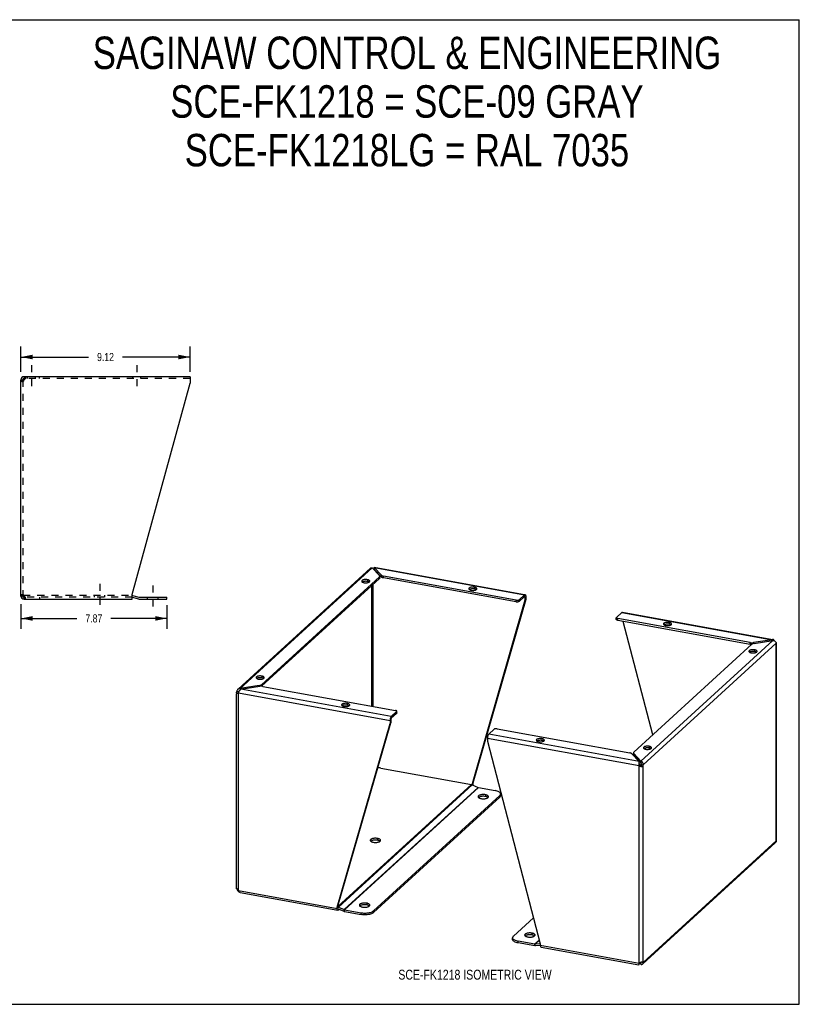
# Model space of a CAD drawing. Header units: inches. Extents: x 0 to 68.8, y 0 to 53.1.
# Tile 2 of 2: x 26.7 to 68.8, y 0 to 53.1. Entities that reach past the tile are written whole.
import ezdxf

# ---------------------------------------------------------------- set-up
doc = ezdxf.new("R2010")
doc.units = ezdxf.units.IN
doc.header["$LTSCALE"] = 3.78125
doc.header["$MEASUREMENT"] = 0
doc.linetypes.add('DASHED', pattern=[0.2, 0.1, -0.1])
doc.linetypes.add('HIDDEN', pattern=[0.2, 0.1, -0.1])
doc.layers.get('0').update_dxf_attribs({"linetype": 'CONTINUOUS'})
doc.layers.add('DEFAULT_2', color=8, linetype='HIDDEN')
doc.layers.add('DIMENSIONS', color=7, linetype='CONTINUOUS')
doc.styles.get("Standard").update_dxf_attribs({"font": 'txt', "width": 0.8})
doc.dimstyles.new('DIMSTYLE_1', dxfattribs={"dimtxt": 0.4375, "dimasz": 0.625, "dimexe": 0.09, "dimexo": 0.07, "dimgap": 0.035, "dimtad": 0, "dimtih": 1, "dimtoh": 1, "dimzin": 4, "dimdsep": 46, "dimtxsty": 'Standard', "dimblk": '_FILLED', "dimblk1": '_FILLED', "dimblk2": '_FILLED', "dimcen": 0.09, "dimadec": 0, "dimazin": 0, "dimtfac": 1, "dimtofl": 0, "dimtmove": 0, "dimatfit": 3, "dimldrblk": '_FILLED', "dimfxl": 1, "dimtolj": 1, "dimtzin": 4, "dimarcsym": 0})

# ---------------------------------------------------------------- blocks, each defined once
blk = doc.blocks.new('_FILLED')
at = {"color": 0, "linetype": 'ByBlock'}
blk.add_solid([(0, 0), (-1, 0.2), (-1, -0.2)], dxfattribs=at)
blk = doc.blocks.new('*D3')
at = {"layer": 'DIMENSIONS', "color": 2, "linetype": 'Continuous'}
for p, q in [((26.747, 34.132), (26.747, 35.487)), ((35.87, 34.132), (35.87, 35.487)), ((26.747, 34.925), (30.39, 34.925)), ((35.87, 34.925), (32.227, 34.925))]:
    blk.add_line(p, q, dxfattribs=at)
at = {"layer": 'DIMENSIONS', "color": 2, "linetype": 'Continuous', "xscale": 0.625, "yscale": 0.625, "zscale": 0.625, "rotation": 180}
blk.add_blockref('_FILLED', (26.747, 34.925), dxfattribs=at)
at = {"layer": 'DIMENSIONS', "color": 2, "linetype": 'Continuous', "xscale": 0.625, "yscale": 0.625, "zscale": 0.625}
blk.add_blockref('_FILLED', (35.87, 34.925), dxfattribs=at)
at = {"layer": 'DIMENSIONS', "color": 2, "linetype": 'Continuous', "insert": (31.309, 35.143), "char_height": 0.4375, "width": 1.4, "attachment_point": 2, "line_spacing_factor": 0.9}
blk.add_mtext('9.12', dxfattribs=at)
blk = doc.blocks.new('*D4')
at = {"layer": 'DIMENSIONS', "color": 2, "linetype": 'Continuous'}
for p, q in [((26.747, 21.59), (26.747, 20.259)), ((34.616, 21.53), (34.616, 20.259)), ((26.747, 20.821), (29.763, 20.821)), ((34.616, 20.821), (31.6, 20.821))]:
    blk.add_line(p, q, dxfattribs=at)
at = {"layer": 'DIMENSIONS', "color": 2, "linetype": 'Continuous', "xscale": 0.625, "yscale": 0.625, "zscale": 0.625, "rotation": 180}
blk.add_blockref('_FILLED', (26.747, 20.821), dxfattribs=at)
at = {"layer": 'DIMENSIONS', "color": 2, "linetype": 'Continuous', "xscale": 0.625, "yscale": 0.625, "zscale": 0.625}
blk.add_blockref('_FILLED', (34.616, 20.821), dxfattribs=at)
at = {"layer": 'DIMENSIONS', "color": 2, "linetype": 'Continuous', "insert": (30.681, 21.04), "char_height": 0.4375, "width": 1.4, "attachment_point": 2, "line_spacing_factor": 0.9}
blk.add_mtext('7.87', dxfattribs=at)

msp = doc.modelspace()

# ---------------------------------------------------------------- linework, layer by layer
at = {"color": 7, "linetype": 'Continuous'}
for p, q in [((0, 53.125), (68.75, 53.125)), ((68.75, 0), (68.75, 53.125)), ((26.747, 33.695), (26.851, 33.695)), ((26.914, 33.861), (26.914, 33.757)), ((26.932, 33.757), (26.914, 33.757)), ((45.786, 23.48), (45.783, 23.476)), ((45.804, 23.524), (45.802, 23.515)), ((45.805, 23.563), (45.805, 23.468)), ((46.195, 23.055), (45.805, 23.468)), ((45.839, 23.432), (45.808, 23.438)), ((46.09, 22.971), (39.732, 17.162)), ((45.441, 22.91), (45.441, 22.815)), ((46.09, 22.971), (46.09, 23.066)), ((46.109, 23.007), (46.109, 23.066)), ((46.195, 23.055), (46.195, 23.15)), ((46.311, 23.005), (46.311, 23.1)), ((53.465, 21.71), (46.311, 23.005)), ((45.214, 22.803), (45.189, 22.793)), ((45.242, 22.811), (45.214, 22.803)), ((45.536, 22.781), (45.522, 22.79)), ((45.679, 16.091), (45.679, 22.595)), ((45.761, 16.076), (45.761, 22.67)), ((50.995, 22.396), (50.97, 22.386)), ((51.023, 22.404), (50.995, 22.396)), ((51.221, 22.503), (51.221, 22.408)), ((51.317, 22.374), (51.302, 22.383)), ((26.851, 22.028), (26.747, 22.028)), ((26.874, 21.98), (26.874, 22.053)), ((26.914, 21.965), (26.932, 21.965)), ((26.914, 21.861), (26.914, 21.965)), ((32.747, 21.96), (33.086, 21.87)), ((33.129, 21.864), (34.616, 21.864)), ((34.616, 21.864), (34.616, 21.968)), ((53.944, 21.806), (51.09, 11.898)), ((53.465, 21.71), (53.465, 21.805)), ((53.63, 21.735), (53.918, 21.999)), ((53.63, 21.735), (53.63, 21.83)), ((53.944, 21.965), (53.891, 21.974)), ((53.918, 21.999), (53.918, 22.094)), ((53.943, 21.976), (53.944, 21.965)), ((53.944, 21.965), (53.986, 22.003)), ((53.944, 21.965), (53.944, 21.806)), ((53.986, 21.845), (53.944, 21.806)), ((58.875, 20.763), (58.875, 20.858)), ((58.95, 20.716), (58.95, 20.811)), ((66.103, 19.421), (58.95, 20.716)), ((60.845, 14.545), (59.25, 20.662)), ((61.5, 20.493), (61.476, 20.484)), ((61.529, 20.501), (61.5, 20.493)), ((61.727, 20.601), (61.727, 20.506)), ((61.823, 20.472), (61.808, 20.48)), ((67.287, 19.673), (67.287, 19.626)), ((66.103, 19.421), (66.103, 19.516)), ((66.175, 19.414), (66.159, 19.414)), ((66.272, 19.465), (66.272, 19.514)), ((66.338, 19.126), (66.338, 19.031)), ((66.112, 19.018), (66.087, 19.009)), ((66.14, 19.026), (66.112, 19.018)), ((66.434, 18.997), (66.419, 19.005)), ((39.52, 17.601), (39.495, 17.591)), ((39.548, 17.609), (39.52, 17.601)), ((39.747, 17.708), (39.747, 17.613)), ((39.842, 17.579), (39.827, 17.588)), ((38.581, 17.039), (38.581, 16.97)), ((39.596, 17.151), (39.596, 17.198)), ((39.719, 17.163), (39.719, 17.245)), ((38.398, 16.886), (38.493, 16.869)), ((38.448, 16.783), (38.432, 16.776)), ((38.49, 16.853), (38.493, 16.869)), ((38.528, 16.901), (38.493, 16.869)), ((44.131, 16.126), (44.106, 16.116)), ((44.159, 16.134), (44.131, 16.126)), ((44.358, 16.233), (44.358, 16.138)), ((44.453, 16.104), (44.439, 16.113)), ((47.021, 15.697), (46.732, 15.434)), ((46.732, 15.434), (46.732, 15.529)), ((47.021, 15.697), (47.021, 15.792)), ((47.031, 15.718), (47.031, 15.792)), ((43.854, 5.287), (46.707, 15.195)), ((46.707, 15.354), (46.665, 15.315)), ((46.665, 15.156), (46.707, 15.195)), ((46.707, 15.354), (46.707, 15.195)), ((54.637, 14.223), (54.612, 14.214)), ((54.665, 14.231), (54.637, 14.223)), ((54.863, 14.33), (54.863, 14.235)), ((54.959, 14.201), (54.944, 14.21)), ((60.417, 13.816), (60.392, 13.807)), ((60.446, 13.824), (60.417, 13.816)), ((60.644, 13.924), (60.644, 13.829)), ((59.797, 13.474), (59.797, 13.537)), ((59.812, 13.442), (59.812, 13.537)), ((60.202, 13.029), (59.812, 13.442)), ((60.739, 13.795), (60.725, 13.803)), ((60.101, 13.108), (60.101, 13.055)), ((60.103, 12.882), (60.145, 12.92)), ((60.187, 12.853), (60.177, 12.868)), ((60.193, 12.845), (60.187, 12.853)), ((60.201, 12.858), (60.193, 12.844)), ((60.201, 12.836), (60.193, 12.845)), ((60.231, 12.805), (60.201, 12.836)), ((60.202, 13.124), (60.202, 13.029)), ((60.219, 12.902), (60.214, 12.887)), ((60.228, 12.933), (60.323, 12.916)), ((51.133, 11.937), (51.09, 11.898)), ((51.09, 11.898), (51.09, 11.848)), ((51.109, 11.84), (51.133, 11.862)), ((45.773, 4.947), (52.586, 11.171)), ((51.459, 11.17), (51.441, 11.157)), ((51.811, 11.309), (51.811, 11.214)), ((51.952, 11.158), (51.932, 11.172)), ((51.953, 11.157), (51.952, 11.158)), ((52.586, 11.171), (52.586, 11.266)), ((52.629, 11.253), (52.629, 11.349)), ((52.629, 11.254), (52.629, 11.248)), ((45.637, 8.811), (45.619, 8.797)), ((45.989, 8.949), (45.989, 8.854)), ((46.129, 8.798), (46.11, 8.813)), ((46.13, 8.797), (46.129, 8.798)), ((38.406, 6.226), (38.398, 6.228)), ((45.053, 5.318), (45.035, 5.304)), ((45.405, 5.456), (45.405, 5.361)), ((45.546, 5.305), (45.526, 5.32)), ((43.811, 5.249), (43.854, 5.287)), ((43.854, 5.212), (43.811, 5.173)), ((43.854, 5.212), (43.854, 5.287)), ((43.854, 5.201), (43.854, 5.212)), ((43.859, 5.183), (43.878, 5.25)), ((43.861, 5.159), (44.172, 5.019)), ((43.879, 5.151), (43.879, 5.083)), ((44.172, 5.019), (44.197, 5.107)), ((44.212, 5.007), (44.212, 5.102)), ((44.212, 5.007), (45.113, 4.844)), ((45.113, 4.844), (45.113, 4.939)), ((45.547, 5.304), (45.546, 5.305)), ((45.773, 4.947), (45.773, 5.042)), ((54.324, 3.841), (54.324, 3.746)), ((53.278, 3.497), (53.278, 3.592)), ((53.575, 3.311), (53.575, 3.406)), ((54.476, 3.148), (53.575, 3.311)), ((53.972, 3.703), (53.954, 3.689)), ((54.464, 3.69), (54.445, 3.704)), ((54.465, 3.689), (54.464, 3.69)), ((54.476, 3.148), (54.476, 3.243)), ((54.515, 3.146), (54.49, 3.243)), ((54.776, 3.169), (54.515, 3.146)), ((60.101, 2.146), (60.101, 2.198)), ((60.19, 2.269), (60.202, 2.256)), ((60.225, 2.278), (60.202, 2.256)), ((60.202, 2.161), (60.202, 2.256)), ((60.221, 2.29), (60.224, 2.284)), ((60.224, 2.284), (60.23, 2.269)), ((60.323, 2.258), (60.228, 2.275)), ((0, 0), (68.75, 0))]:
    msp.add_line(p, q, dxfattribs=at)
at = {"color": 2, "linetype": 'DASHED'}
for p, q in [((27.31, 34.486), (27.31, 33.132)), ((32.997, 34.486), (32.997, 33.132)), ((30.999, 22.694), (30.999, 21.34)), ((33.866, 22.593), (33.866, 21.239))]:
    msp.add_line(p, q, dxfattribs=at)
at = {"color": 3, "linetype": 'Continuous'}
for p, q in [((26.747, 22.028), (26.747, 33.695)), ((26.892, 33.681), (26.87, 33.667)), ((26.914, 33.695), (26.892, 33.681)), ((35.87, 33.861), (26.914, 33.861)), ((26.914, 33.695), (26.921, 33.721)), ((32.747, 22.11), (35.87, 33.521)), ((35.87, 33.861), (35.87, 33.521)), ((38.469, 17.01), (45.609, 23.533)), ((38.581, 17.039), (45.705, 23.547)), ((45.705, 23.547), (46.095, 23.134)), ((45.776, 23.472), (45.783, 23.476)), ((46.195, 23.15), (45.805, 23.563)), ((45.805, 23.563), (53.918, 22.094)), ((45.815, 23.578), (53.921, 22.11)), ((46.09, 23.066), (39.719, 17.245)), ((53.465, 21.805), (46.311, 23.1)), ((45.162, 22.784), (45.182, 22.773)), ((45.461, 22.752), (45.489, 22.759)), ((45.489, 22.759), (45.514, 22.769)), ((45.514, 22.769), (45.535, 22.78)), ((50.943, 22.377), (50.962, 22.366)), ((51.242, 22.345), (51.27, 22.353)), ((51.27, 22.353), (51.295, 22.362)), ((51.295, 22.362), (51.316, 22.373)), ((26.87, 22.055), (26.892, 22.041)), ((26.892, 22.041), (26.914, 22.028)), ((26.921, 22.002), (26.914, 22.028)), ((26.914, 21.861), (32.747, 21.861)), ((32.747, 21.861), (32.747, 22.11)), ((32.764, 22.064), (33.113, 21.97)), ((33.129, 21.968), (34.616, 21.968)), ((53.986, 21.845), (51.133, 11.937)), ((53.63, 21.83), (53.918, 22.094)), ((53.948, 22.105), (53.949, 22.105)), ((53.986, 22.003), (53.986, 21.845)), ((58.886, 20.879), (59.174, 21.142)), ((66.103, 19.516), (58.95, 20.811)), ((59.174, 21.142), (67.287, 19.673)), ((59.204, 21.154), (67.317, 19.684)), ((61.449, 20.475), (61.468, 20.463)), ((61.747, 20.442), (61.776, 20.45)), ((61.776, 20.45), (61.801, 20.46)), ((61.801, 20.46), (61.822, 20.471)), ((67.287, 19.673), (66.272, 19.514)), ((67.37, 19.666), (67.355, 19.675)), ((59.817, 13.605), (66.188, 19.426)), ((67.326, 19.632), (60.202, 13.124)), ((60.323, 12.916), (67.509, 19.48)), ((66.31, 19.473), (67.326, 19.632)), ((67.516, 19.476), (67.509, 19.48)), ((67.509, 8.822), (67.509, 19.48)), ((67.51, 19.462), (67.512, 19.457)), ((67.523, 8.89), (67.523, 19.468)), ((66.06, 19), (66.079, 18.988)), ((66.359, 18.967), (66.387, 18.975)), ((66.387, 18.975), (66.412, 18.985)), ((66.412, 18.985), (66.433, 18.996)), ((39.468, 17.582), (39.488, 17.571)), ((39.767, 17.55), (39.795, 17.557)), ((39.795, 17.557), (39.82, 17.567)), ((39.82, 17.567), (39.841, 17.578)), ((39.596, 17.198), (38.581, 17.039)), ((38.62, 16.998), (39.635, 17.157)), ((39.803, 17.155), (46.957, 15.859)), ((38.384, 6.24), (38.384, 16.759)), ((38.445, 16.781), (38.415, 16.769)), ((38.482, 6.139), (38.482, 16.797)), ((38.482, 16.797), (46.665, 15.315)), ((46.732, 15.529), (38.62, 16.998)), ((44.079, 16.107), (44.099, 16.096)), ((44.378, 16.074), (44.406, 16.082)), ((44.406, 16.082), (44.431, 16.092)), ((44.431, 16.092), (44.452, 16.103)), ((47.021, 15.792), (46.732, 15.529)), ((47.031, 15.813), (47.029, 15.822)), ((43.811, 5.249), (46.665, 15.156)), ((46.665, 15.315), (46.665, 15.156)), ((51.921, 14.363), (51.921, 14.204)), ((51.921, 14.363), (60.103, 12.882)), ((52.277, 14.84), (51.989, 14.577)), ((60.101, 13.108), (51.989, 14.577)), ((52.442, 14.866), (59.596, 13.571)), ((51.921, 14.204), (54.774, 3.263)), ((54.585, 14.205), (54.604, 14.193)), ((54.884, 14.172), (54.912, 14.18)), ((54.912, 14.18), (54.937, 14.19)), ((54.937, 14.19), (54.958, 14.201)), ((59.712, 13.521), (60.101, 13.108)), ((60.202, 13.124), (59.812, 13.537)), ((60.365, 13.798), (60.385, 13.786)), ((60.664, 13.765), (60.693, 13.773)), ((60.693, 13.773), (60.717, 13.783)), ((60.717, 13.783), (60.738, 13.794)), ((60.089, 13.038), (60.088, 13.013)), ((60.103, 2.223), (60.103, 12.882)), ((60.167, 12.838), (60.145, 12.851)), ((60.323, 2.258), (60.323, 12.916)), ((46.173, 12.742), (51.058, 11.858)), ((43.854, 5.276), (51.058, 11.858)), ((43.878, 5.25), (51.098, 11.845)), ((44.197, 5.107), (51.416, 11.702)), ((44.212, 5.102), (51.431, 11.697)), ((51.098, 11.845), (51.416, 11.702)), ((51.133, 11.937), (51.133, 11.862)), ((51.431, 11.697), (52.332, 11.534)), ((45.773, 5.042), (52.586, 11.266)), ((60.298, 2.175), (67.454, 8.713)), ((60.323, 2.258), (67.509, 8.822)), ((38.398, 6.228), (38.403, 6.207)), ((38.415, 6.211), (38.429, 6.191)), ((38.482, 6.139), (43.811, 5.173)), ((38.57, 6.028), (43.85, 5.072)), ((43.811, 5.173), (43.811, 5.249)), ((43.85, 5.072), (43.848, 5.072)), ((43.878, 5.25), (44.197, 5.107)), ((43.929, 5.129), (43.879, 5.083)), ((44.212, 5.102), (45.113, 4.939)), ((54.408, 4.668), (53.321, 3.675)), ((54.476, 3.243), (53.575, 3.406)), ((54.721, 3.467), (54.476, 3.243)), ((54.724, 3.456), (54.49, 3.243)), ((54.774, 3.267), (54.49, 3.243)), ((54.774, 3.263), (54.774, 3.188)), ((54.774, 3.188), (60.103, 2.223)), ((54.812, 3.086), (60.092, 2.13)), ((60.088, 2.151), (60.088, 2.14)), ((60.103, 2.223), (60.097, 2.201)), ((60.103, 2.223), (60.124, 2.233)), ((60.131, 2.236), (60.202, 2.161)), ((60.167, 2.255), (60.188, 2.268)), ((60.231, 2.297), (60.25, 2.288)), ((60.25, 2.288), (60.269, 2.28)), ((60.269, 2.28), (60.3, 2.268))]:
    msp.add_line(p, q, dxfattribs=at)
for points in [[(26.796, 33.612), (26.781, 33.626), (26.769, 33.64), (26.76, 33.654), (26.753, 33.667), (26.748, 33.681), (26.747, 33.695)], [(26.83, 33.64), (26.812, 33.626), (26.796, 33.612)], [(26.87, 33.667), (26.85, 33.654), (26.83, 33.64)], [(26.921, 33.721), (26.929, 33.746), (26.936, 33.77), (26.944, 33.793), (26.952, 33.812)], [(26.952, 33.812), (26.959, 33.829), (26.967, 33.843)], [(26.967, 33.843), (26.974, 33.853), (26.982, 33.859), (26.99, 33.861)], [(45.609, 23.533), (45.613, 23.536), (45.628, 23.546), (45.645, 23.552), (45.664, 23.554), (45.684, 23.552), (45.705, 23.547)], [(45.805, 23.563), (45.809, 23.572), (45.812, 23.577), (45.815, 23.578)], [(45.441, 22.91), (45.408, 22.915), (45.375, 22.917), (45.34, 22.917), (45.306, 22.916), (45.273, 22.912), (45.242, 22.906), (45.214, 22.898), (45.189, 22.888), (45.168, 22.877), (45.152, 22.865), (45.141, 22.852), (45.134, 22.838), (45.133, 22.829)], [(45.571, 22.829), (45.57, 22.833), (45.566, 22.847), (45.556, 22.861), (45.541, 22.873), (45.522, 22.885), (45.498, 22.895), (45.471, 22.903), (45.441, 22.91)], [(46.09, 23.066), (46.1, 23.077), (46.107, 23.088), (46.109, 23.1), (46.109, 23.102)], [(46.109, 23.102), (46.108, 23.111), (46.103, 23.123), (46.095, 23.134)], [(46.195, 23.15), (46.207, 23.139), (46.223, 23.129), (46.241, 23.12), (46.262, 23.112), (46.285, 23.106), (46.311, 23.1)], [(45.133, 22.829), (45.133, 22.824), (45.138, 22.81), (45.148, 22.797), (45.162, 22.784)], [(45.182, 22.773), (45.205, 22.763), (45.232, 22.754), (45.263, 22.747)], [(45.263, 22.747), (45.296, 22.743), (45.329, 22.74), (45.363, 22.74), (45.397, 22.742), (45.43, 22.746), (45.461, 22.752)], [(45.535, 22.78), (45.552, 22.792), (45.563, 22.806), (45.569, 22.819), (45.571, 22.829)], [(51.221, 22.503), (51.189, 22.508), (51.155, 22.51), (51.121, 22.511), (51.087, 22.509), (51.054, 22.505), (51.023, 22.499), (50.995, 22.491), (50.97, 22.481), (50.949, 22.47), (50.932, 22.458), (50.921, 22.445), (50.915, 22.431), (50.914, 22.422)], [(50.914, 22.422), (50.914, 22.417), (50.918, 22.403), (50.928, 22.39), (50.943, 22.377)], [(50.962, 22.366), (50.986, 22.356), (51.013, 22.347), (51.043, 22.341)], [(51.043, 22.341), (51.076, 22.336), (51.109, 22.333), (51.144, 22.333), (51.178, 22.335), (51.211, 22.339), (51.242, 22.345)], [(51.351, 22.422), (51.351, 22.427), (51.346, 22.44), (51.337, 22.454), (51.322, 22.466), (51.302, 22.478), (51.279, 22.488), (51.252, 22.496), (51.221, 22.503)], [(51.316, 22.373), (51.332, 22.386), (51.344, 22.399), (51.35, 22.413), (51.351, 22.422)], [(26.747, 22.028), (26.748, 22.041), (26.753, 22.055), (26.76, 22.069), (26.769, 22.083), (26.781, 22.096), (26.796, 22.11)], [(26.796, 22.11), (26.812, 22.096), (26.83, 22.083)], [(26.83, 22.083), (26.85, 22.069), (26.87, 22.055)], [(26.952, 21.91), (26.944, 21.93), (26.936, 21.952), (26.929, 21.976), (26.921, 22.002)], [(26.967, 21.879), (26.959, 21.893), (26.952, 21.91)], [(26.99, 21.861), (26.982, 21.863), (26.974, 21.869), (26.967, 21.879)], [(53.465, 21.805), (53.489, 21.801), (53.513, 21.8), (53.537, 21.801), (53.561, 21.804), (53.583, 21.808), (53.602, 21.814), (53.618, 21.822), (53.63, 21.83)], [(53.918, 22.094), (53.929, 22.102), (53.939, 22.105), (53.948, 22.105)], [(53.949, 22.105), (53.958, 22.101), (53.966, 22.093), (53.973, 22.081), (53.979, 22.066), (53.983, 22.047), (53.985, 22.027), (53.986, 22.003)], [(58.886, 20.879), (58.878, 20.869), (58.875, 20.859), (58.875, 20.858)], [(58.875, 20.858), (58.877, 20.849), (58.884, 20.84), (58.895, 20.831), (58.91, 20.823), (58.928, 20.816), (58.95, 20.811)], [(59.174, 21.142), (59.185, 21.15), (59.195, 21.153), (59.204, 21.154)], [(61.727, 20.601), (61.694, 20.605), (61.661, 20.608), (61.627, 20.608), (61.593, 20.606), (61.56, 20.602), (61.529, 20.596), (61.5, 20.588), (61.476, 20.579), (61.455, 20.568), (61.438, 20.556), (61.427, 20.542), (61.421, 20.529), (61.419, 20.519)], [(61.419, 20.519), (61.42, 20.515), (61.424, 20.501), (61.434, 20.487), (61.449, 20.475)], [(61.468, 20.463), (61.492, 20.453), (61.519, 20.445), (61.549, 20.438)], [(61.549, 20.438), (61.582, 20.433), (61.615, 20.431), (61.65, 20.431), (61.684, 20.432), (61.716, 20.436), (61.747, 20.442)], [(61.857, 20.519), (61.857, 20.524), (61.852, 20.538), (61.842, 20.551), (61.828, 20.564), (61.808, 20.575), (61.784, 20.585), (61.758, 20.594), (61.727, 20.601)], [(61.822, 20.471), (61.838, 20.483), (61.849, 20.496), (61.856, 20.51), (61.857, 20.519)], [(67.337, 19.681), (67.322, 19.682), (67.305, 19.679), (67.287, 19.673)], [(67.355, 19.675), (67.339, 19.68), (67.337, 19.681)], [(67.411, 19.607), (67.407, 19.616), (67.396, 19.636), (67.384, 19.652), (67.37, 19.666)], [(66.338, 19.126), (66.305, 19.13), (66.272, 19.133), (66.238, 19.133), (66.204, 19.131), (66.171, 19.127), (66.14, 19.121), (66.112, 19.113), (66.087, 19.104), (66.066, 19.093), (66.049, 19.08), (66.038, 19.067), (66.032, 19.054), (66.031, 19.044)], [(66.103, 19.516), (66.131, 19.512), (66.159, 19.509), (66.187, 19.508), (66.216, 19.509), (66.244, 19.511), (66.272, 19.514)], [(66.31, 19.473), (66.284, 19.468), (66.26, 19.462), (66.238, 19.455), (66.218, 19.446), (66.202, 19.437), (66.188, 19.426)], [(66.468, 19.044), (66.468, 19.049), (66.463, 19.063), (66.453, 19.076), (66.439, 19.089), (66.419, 19.1), (66.396, 19.11), (66.369, 19.119), (66.338, 19.126)], [(67.326, 19.632), (67.353, 19.628), (67.379, 19.621), (67.404, 19.611), (67.428, 19.598), (67.449, 19.582), (67.467, 19.564), (67.483, 19.544), (67.495, 19.523), (67.504, 19.502), (67.509, 19.48)], [(67.523, 19.468), (67.523, 19.469), (67.521, 19.472), (67.516, 19.476)], [(66.031, 19.044), (66.031, 19.04), (66.035, 19.026), (66.045, 19.012), (66.06, 19)], [(66.079, 18.988), (66.103, 18.978), (66.13, 18.97), (66.16, 18.963)], [(66.16, 18.963), (66.193, 18.958), (66.226, 18.956), (66.261, 18.955), (66.295, 18.957), (66.328, 18.961), (66.359, 18.967)], [(66.433, 18.996), (66.449, 19.008), (66.46, 19.021), (66.467, 19.035), (66.468, 19.044)], [(39.747, 17.708), (39.714, 17.713), (39.68, 17.715), (39.646, 17.715), (39.612, 17.714), (39.579, 17.71), (39.548, 17.704), (39.52, 17.696), (39.495, 17.686), (39.474, 17.675), (39.458, 17.663), (39.446, 17.65), (39.44, 17.636), (39.439, 17.627)], [(39.439, 17.627), (39.439, 17.622), (39.444, 17.608), (39.453, 17.595), (39.468, 17.582)], [(39.488, 17.571), (39.511, 17.56), (39.538, 17.552), (39.569, 17.545)], [(39.569, 17.545), (39.601, 17.541), (39.635, 17.538), (39.669, 17.538), (39.703, 17.54), (39.736, 17.544), (39.767, 17.55)], [(39.876, 17.627), (39.876, 17.631), (39.872, 17.645), (39.862, 17.658), (39.847, 17.671), (39.827, 17.683), (39.804, 17.693), (39.777, 17.701), (39.747, 17.708)], [(39.841, 17.578), (39.857, 17.59), (39.869, 17.604), (39.875, 17.617), (39.876, 17.627)], [(38.581, 17.039), (38.554, 17.039), (38.528, 17.035), (38.503, 17.027), (38.479, 17.015), (38.458, 17), (38.452, 16.995)], [(39.596, 17.198), (39.623, 17.203), (39.647, 17.209), (39.669, 17.216), (39.689, 17.225), (39.705, 17.234), (39.719, 17.245)], [(39.803, 17.155), (39.776, 17.159), (39.748, 17.162), (39.72, 17.163), (39.691, 17.162), (39.663, 17.16), (39.635, 17.157)], [(38.384, 16.819), (38.384, 16.823), (38.386, 16.844), (38.39, 16.865), (38.398, 16.886)], [(38.395, 16.759), (38.388, 16.78), (38.384, 16.802), (38.384, 16.819)], [(38.415, 16.769), (38.404, 16.764), (38.395, 16.759)], [(38.452, 16.995), (38.439, 16.982), (38.424, 16.961), (38.412, 16.938), (38.403, 16.913), (38.398, 16.886)], [(38.482, 16.797), (38.463, 16.788), (38.445, 16.781)], [(38.482, 16.797), (38.49, 16.82), (38.5, 16.844)], [(38.5, 16.844), (38.511, 16.869), (38.523, 16.893), (38.537, 16.916), (38.552, 16.938), (38.568, 16.957), (38.585, 16.974), (38.602, 16.988), (38.62, 16.998)], [(44.358, 16.233), (44.325, 16.238), (44.292, 16.24), (44.257, 16.24), (44.223, 16.239), (44.19, 16.235), (44.159, 16.229), (44.131, 16.221), (44.106, 16.211), (44.085, 16.2), (44.069, 16.188), (44.057, 16.175), (44.051, 16.161), (44.05, 16.152)], [(44.05, 16.152), (44.05, 16.147), (44.055, 16.133), (44.064, 16.12), (44.079, 16.107)], [(44.099, 16.096), (44.122, 16.085), (44.149, 16.077), (44.18, 16.07)], [(44.18, 16.07), (44.212, 16.066), (44.246, 16.063), (44.28, 16.063), (44.314, 16.065), (44.347, 16.069), (44.378, 16.074)], [(44.487, 16.152), (44.487, 16.156), (44.483, 16.17), (44.473, 16.183), (44.458, 16.196), (44.439, 16.208), (44.415, 16.218), (44.388, 16.226), (44.358, 16.233)], [(44.452, 16.103), (44.468, 16.115), (44.48, 16.129), (44.486, 16.142), (44.487, 16.152)], [(46.702, 15.484), (46.693, 15.464), (46.685, 15.441), (46.678, 15.416), (46.672, 15.391)], [(46.732, 15.529), (46.722, 15.517), (46.711, 15.502), (46.702, 15.484)], [(47.029, 15.822), (47.023, 15.831), (47.012, 15.84), (46.997, 15.848), (46.979, 15.854), (46.957, 15.859)], [(47.021, 15.792), (47.028, 15.802), (47.031, 15.812), (47.031, 15.813)], [(46.672, 15.391), (46.668, 15.365), (46.666, 15.34), (46.665, 15.315)], [(51.989, 14.577), (51.978, 14.565), (51.968, 14.551), (51.958, 14.533), (51.949, 14.512), (51.941, 14.489), (51.934, 14.464), (51.928, 14.439), (51.924, 14.413), (51.922, 14.388), (51.921, 14.363)], [(52.442, 14.866), (52.418, 14.869), (52.394, 14.871), (52.37, 14.87), (52.346, 14.867), (52.324, 14.863), (52.305, 14.857), (52.289, 14.849), (52.277, 14.84)], [(54.863, 14.33), (54.831, 14.335), (54.797, 14.338), (54.763, 14.338), (54.729, 14.336), (54.696, 14.332), (54.665, 14.326), (54.637, 14.318), (54.612, 14.309), (54.591, 14.297), (54.575, 14.285), (54.563, 14.272), (54.557, 14.258), (54.556, 14.249)], [(54.556, 14.249), (54.556, 14.244), (54.56, 14.231), (54.57, 14.217), (54.585, 14.205)], [(54.604, 14.193), (54.628, 14.183), (54.655, 14.175), (54.685, 14.168)], [(54.685, 14.168), (54.718, 14.163), (54.752, 14.161), (54.786, 14.16), (54.82, 14.162), (54.853, 14.166), (54.884, 14.172)], [(54.993, 14.249), (54.993, 14.254), (54.988, 14.268), (54.979, 14.281), (54.964, 14.294), (54.944, 14.305), (54.921, 14.315), (54.894, 14.324), (54.863, 14.33)], [(54.958, 14.201), (54.974, 14.213), (54.986, 14.226), (54.992, 14.24), (54.993, 14.249)], [(60.644, 13.924), (60.611, 13.928), (60.578, 13.931), (60.543, 13.931), (60.509, 13.929), (60.477, 13.925), (60.446, 13.919), (60.417, 13.911), (60.392, 13.902), (60.371, 13.891), (60.355, 13.878), (60.344, 13.865), (60.337, 13.852), (60.336, 13.842)], [(60.336, 13.842), (60.336, 13.838), (60.341, 13.824), (60.351, 13.81), (60.365, 13.798)], [(60.774, 13.842), (60.773, 13.847), (60.769, 13.861), (60.759, 13.874), (60.744, 13.887), (60.725, 13.898), (60.701, 13.908), (60.674, 13.917), (60.644, 13.924)], [(60.738, 13.794), (60.755, 13.806), (60.766, 13.819), (60.772, 13.833), (60.774, 13.842)], [(59.712, 13.521), (59.699, 13.532), (59.684, 13.542), (59.666, 13.551), (59.645, 13.559), (59.621, 13.565), (59.596, 13.571)], [(59.817, 13.605), (59.807, 13.594), (59.8, 13.583), (59.798, 13.571), (59.798, 13.569)], [(59.798, 13.569), (59.799, 13.559), (59.804, 13.548), (59.812, 13.537)], [(60.385, 13.786), (60.409, 13.776), (60.435, 13.768), (60.466, 13.761)], [(60.466, 13.761), (60.499, 13.756), (60.532, 13.754), (60.566, 13.753), (60.6, 13.755), (60.633, 13.759), (60.664, 13.765)], [(46.173, 12.742), (46.111, 12.751), (46.048, 12.757), (46.005, 12.759)], [(60.088, 13.013), (60.088, 12.988), (60.09, 12.961), (60.093, 12.934)], [(60.101, 13.108), (60.098, 13.095), (60.094, 13.079), (60.091, 13.06), (60.089, 13.038)], [(60.093, 12.934), (60.097, 12.907), (60.103, 12.882)], [(60.145, 12.851), (60.124, 12.866), (60.103, 12.882)], [(60.231, 12.805), (60.21, 12.815), (60.188, 12.826), (60.167, 12.838)], [(60.323, 12.916), (60.324, 12.943), (60.322, 12.97), (60.316, 12.996), (60.306, 13.022), (60.294, 13.046), (60.279, 13.067), (60.262, 13.086), (60.243, 13.102), (60.223, 13.115), (60.202, 13.124)], [(60.323, 12.916), (60.313, 12.895), (60.3, 12.876), (60.286, 12.857), (60.269, 12.838), (60.25, 12.821), (60.231, 12.805)], [(51.058, 11.858), (51.065, 11.856), (51.071, 11.855), (51.078, 11.853), (51.085, 11.85), (51.091, 11.848), (51.098, 11.845)], [(51.133, 11.862), (51.132, 11.837), (51.131, 11.83)], [(51.416, 11.702), (51.419, 11.701), (51.421, 11.7), (51.424, 11.699), (51.426, 11.699), (51.429, 11.698), (51.431, 11.697)], [(51.811, 11.309), (51.773, 11.314), (51.734, 11.317), (51.694, 11.318), (51.654, 11.317), (51.615, 11.314), (51.578, 11.308), (51.543, 11.3), (51.511, 11.29), (51.483, 11.278), (51.459, 11.265), (51.44, 11.251), (51.426, 11.235), (51.418, 11.219), (51.416, 11.204)], [(51.416, 11.204), (51.419, 11.187), (51.428, 11.171), (51.442, 11.156), (51.462, 11.141), (51.486, 11.128), (51.515, 11.117), (51.547, 11.107), (51.583, 11.1)], [(51.583, 11.1), (51.621, 11.094), (51.66, 11.091), (51.7, 11.09), (51.74, 11.091), (51.779, 11.095), (51.816, 11.1), (51.851, 11.108), (51.883, 11.118), (51.911, 11.13), (51.935, 11.143), (51.954, 11.158), (51.968, 11.173), (51.976, 11.189), (51.978, 11.204)], [(51.978, 11.204), (51.975, 11.221), (51.966, 11.237), (51.952, 11.253), (51.932, 11.267), (51.908, 11.28), (51.879, 11.291), (51.847, 11.301), (51.811, 11.309)], [(52.629, 11.349), (52.626, 11.37), (52.615, 11.396), (52.596, 11.421), (52.568, 11.446), (52.533, 11.468), (52.491, 11.488), (52.443, 11.507), (52.39, 11.522), (52.332, 11.534)], [(52.586, 11.266), (52.608, 11.291), (52.623, 11.317), (52.629, 11.343), (52.629, 11.349)], [(45.989, 8.949), (45.951, 8.955), (45.912, 8.958), (45.872, 8.959), (45.832, 8.958), (45.793, 8.954), (45.756, 8.948), (45.72, 8.94), (45.689, 8.931), (45.661, 8.919), (45.637, 8.906), (45.618, 8.891), (45.604, 8.876), (45.596, 8.86), (45.594, 8.845)], [(45.594, 8.845), (45.597, 8.827), (45.606, 8.812), (45.62, 8.796), (45.64, 8.782), (45.664, 8.769), (45.693, 8.758), (45.725, 8.748), (45.76, 8.74)], [(45.76, 8.74), (45.799, 8.735), (45.837, 8.731), (45.877, 8.73), (45.917, 8.732), (45.957, 8.735), (45.994, 8.741), (46.029, 8.749), (46.061, 8.759), (46.089, 8.771), (46.113, 8.784), (46.132, 8.798), (46.145, 8.814), (46.153, 8.83), (46.156, 8.845)], [(46.156, 8.845), (46.153, 8.862), (46.144, 8.878), (46.129, 8.893), (46.11, 8.908), (46.086, 8.921), (46.057, 8.932), (46.025, 8.942), (45.989, 8.949)], [(67.509, 8.822), (67.504, 8.796), (67.495, 8.771), (67.483, 8.748), (67.467, 8.727), (67.454, 8.713)], [(67.509, 8.822), (67.516, 8.843), (67.521, 8.864), (67.523, 8.885), (67.523, 8.89)], [(38.384, 6.24), (38.384, 6.243), (38.388, 6.247), (38.395, 6.251)], [(38.398, 6.228), (38.39, 6.232), (38.386, 6.236), (38.384, 6.24), (38.384, 6.24)], [(38.395, 6.251), (38.404, 6.231), (38.415, 6.211)], [(38.403, 6.207), (38.412, 6.185), (38.424, 6.164), (38.439, 6.145)], [(38.429, 6.191), (38.445, 6.173), (38.463, 6.155), (38.482, 6.139)], [(38.439, 6.145), (38.458, 6.126), (38.479, 6.111), (38.496, 6.101)], [(38.57, 6.028), (38.568, 6.028), (38.552, 6.033), (38.537, 6.043), (38.523, 6.056), (38.511, 6.072), (38.5, 6.092), (38.49, 6.114), (38.482, 6.139)], [(45.405, 5.456), (45.367, 5.462), (45.328, 5.465), (45.288, 5.466), (45.248, 5.465), (45.209, 5.461), (45.172, 5.455), (45.137, 5.447), (45.105, 5.438), (45.077, 5.426), (45.053, 5.413), (45.034, 5.398), (45.02, 5.383), (45.012, 5.367), (45.01, 5.352)], [(45.01, 5.352), (45.013, 5.334), (45.022, 5.319), (45.036, 5.303), (45.056, 5.289), (45.08, 5.276), (45.109, 5.265), (45.141, 5.255), (45.177, 5.247)], [(45.177, 5.247), (45.215, 5.242), (45.254, 5.238), (45.294, 5.237), (45.334, 5.239), (45.373, 5.242), (45.41, 5.248), (45.445, 5.256), (45.477, 5.266), (45.505, 5.278), (45.529, 5.291), (45.548, 5.305), (45.562, 5.321), (45.57, 5.337), (45.572, 5.352)], [(45.572, 5.352), (45.569, 5.369), (45.56, 5.385), (45.546, 5.4), (45.526, 5.415), (45.502, 5.428), (45.473, 5.439), (45.441, 5.449), (45.405, 5.456)], [(43.848, 5.072), (43.839, 5.076), (43.831, 5.084), (43.824, 5.096), (43.819, 5.111), (43.815, 5.129), (43.812, 5.15), (43.811, 5.173)], [(43.879, 5.083), (43.868, 5.075), (43.858, 5.072), (43.85, 5.072)], [(43.854, 5.259), (43.858, 5.257), (43.865, 5.255), (43.872, 5.253), (43.878, 5.25)], [(44.197, 5.107), (44.199, 5.106), (44.202, 5.105), (44.204, 5.104), (44.207, 5.103), (44.209, 5.103), (44.212, 5.102)], [(45.113, 4.939), (45.175, 4.93), (45.238, 4.924), (45.303, 4.921), (45.368, 4.922), (45.433, 4.927), (45.495, 4.935), (45.555, 4.946), (45.61, 4.96), (45.66, 4.977), (45.705, 4.997), (45.742, 5.018), (45.773, 5.042)], [(54.324, 3.841), (54.286, 3.847), (54.247, 3.85), (54.207, 3.851), (54.167, 3.85), (54.128, 3.846), (54.09, 3.84), (54.055, 3.832), (54.024, 3.822), (53.995, 3.811), (53.972, 3.798), (53.953, 3.783), (53.939, 3.768), (53.931, 3.752), (53.928, 3.737)], [(53.928, 3.737), (53.932, 3.719), (53.941, 3.703), (53.955, 3.688), (53.975, 3.674), (53.999, 3.661), (54.028, 3.65), (54.06, 3.64), (54.095, 3.632)], [(54.095, 3.632), (54.133, 3.627), (54.172, 3.623), (54.212, 3.622), (54.252, 3.624), (54.291, 3.627), (54.329, 3.633), (54.364, 3.641), (54.396, 3.651), (54.424, 3.663), (54.448, 3.676), (54.467, 3.69), (54.48, 3.706), (54.488, 3.722), (54.491, 3.737)], [(54.491, 3.737), (54.488, 3.754), (54.479, 3.77), (54.464, 3.785), (54.445, 3.799), (54.42, 3.812), (54.392, 3.824), (54.36, 3.833), (54.324, 3.841)], [(53.321, 3.675), (53.298, 3.65), (53.284, 3.624), (53.278, 3.598), (53.278, 3.592)], [(53.278, 3.592), (53.281, 3.571), (53.292, 3.545), (53.311, 3.519)], [(53.311, 3.519), (53.339, 3.495), (53.373, 3.473), (53.415, 3.452), (53.463, 3.434), (53.516, 3.419), (53.575, 3.406)], [(54.49, 3.243), (54.488, 3.242), (54.486, 3.242), (54.483, 3.242), (54.481, 3.243), (54.478, 3.243), (54.476, 3.243)], [(54.774, 3.188), (54.775, 3.165), (54.777, 3.144), (54.781, 3.126), (54.787, 3.111), (54.794, 3.099), (54.802, 3.091), (54.811, 3.087), (54.812, 3.086)], [(60.097, 2.201), (60.093, 2.182), (60.09, 2.165), (60.088, 2.151)], [(60.088, 2.14), (60.089, 2.133), (60.091, 2.13), (60.092, 2.13)], [(60.092, 2.13), (60.094, 2.131), (60.098, 2.136), (60.101, 2.146)], [(60.124, 2.233), (60.145, 2.243), (60.167, 2.255)], [(60.188, 2.268), (60.21, 2.282), (60.231, 2.297)], [(60.202, 2.161), (60.223, 2.156), (60.243, 2.155), (60.262, 2.157), (60.279, 2.163), (60.294, 2.172), (60.298, 2.175)], [(60.298, 2.175), (60.306, 2.185), (60.316, 2.2), (60.322, 2.218), (60.324, 2.237), (60.323, 2.258)], [(60.3, 2.268), (60.313, 2.262), (60.323, 2.258)]]:
    msp.add_lwpolyline(points, dxfattribs=at)
at = {"color": 7, "linetype": 'Continuous'}
for points in [[(26.855, 33.657), (26.853, 33.667), (26.852, 33.681), (26.851, 33.695)], [(45.789, 23.474), (45.784, 23.471), (45.78, 23.467)], [(45.802, 23.515), (45.798, 23.505), (45.792, 23.493), (45.786, 23.48)], [(45.796, 23.476), (45.796, 23.476), (45.793, 23.476), (45.789, 23.474)], [(45.805, 23.468), (45.802, 23.472), (45.799, 23.475), (45.796, 23.476)], [(46.109, 23.007), (46.109, 23.005), (46.107, 22.993), (46.1, 22.982), (46.09, 22.971)], [(46.311, 23.005), (46.285, 23.011), (46.262, 23.017), (46.241, 23.025), (46.223, 23.034), (46.207, 23.044), (46.195, 23.055)], [(45.189, 22.793), (45.168, 22.782), (45.168, 22.782)], [(45.441, 22.815), (45.408, 22.82), (45.375, 22.822), (45.34, 22.822), (45.306, 22.821), (45.273, 22.817), (45.242, 22.811)], [(45.522, 22.79), (45.498, 22.8), (45.471, 22.808), (45.441, 22.815)], [(50.97, 22.386), (50.949, 22.375), (50.949, 22.375)], [(51.221, 22.408), (51.189, 22.413), (51.155, 22.415), (51.121, 22.416), (51.087, 22.414), (51.054, 22.41), (51.023, 22.404)], [(51.302, 22.383), (51.279, 22.393), (51.252, 22.401), (51.221, 22.408)], [(26.851, 22.028), (26.852, 22.041), (26.853, 22.055)], [(53.918, 21.999), (53.923, 22.002), (53.928, 22.003), (53.929, 22.003)], [(53.929, 22.003), (53.932, 22.002), (53.936, 21.998), (53.939, 21.993), (53.942, 21.985), (53.943, 21.976)], [(53.63, 21.735), (53.618, 21.727), (53.602, 21.719), (53.583, 21.713), (53.561, 21.709), (53.537, 21.706), (53.513, 21.705), (53.489, 21.706), (53.465, 21.71)], [(58.95, 20.716), (58.928, 20.721), (58.91, 20.728), (58.895, 20.736), (58.884, 20.745), (58.877, 20.754), (58.875, 20.763)], [(61.476, 20.484), (61.455, 20.473), (61.454, 20.473)], [(61.727, 20.506), (61.694, 20.51), (61.661, 20.513), (61.627, 20.513), (61.593, 20.511), (61.56, 20.507), (61.529, 20.501)], [(61.808, 20.48), (61.784, 20.49), (61.758, 20.499), (61.727, 20.506)], [(66.159, 19.414), (66.131, 19.417), (66.103, 19.421)], [(66.087, 19.009), (66.066, 18.998), (66.065, 18.998)], [(66.338, 19.031), (66.305, 19.035), (66.272, 19.038), (66.238, 19.038), (66.204, 19.036), (66.171, 19.032), (66.14, 19.026)], [(66.419, 19.005), (66.396, 19.015), (66.369, 19.024), (66.338, 19.031)], [(39.495, 17.591), (39.474, 17.58), (39.474, 17.58)], [(39.747, 17.613), (39.714, 17.618), (39.68, 17.62), (39.646, 17.62), (39.612, 17.619), (39.579, 17.615), (39.548, 17.609)], [(39.827, 17.588), (39.804, 17.598), (39.777, 17.606), (39.747, 17.613)], [(38.488, 16.819), (38.488, 16.822), (38.488, 16.838), (38.49, 16.853)], [(38.522, 16.918), (38.516, 16.912), (38.508, 16.902), (38.502, 16.892), (38.497, 16.881), (38.493, 16.869)], [(38.551, 16.936), (38.546, 16.934), (38.535, 16.928), (38.525, 16.921), (38.522, 16.918)], [(44.106, 16.116), (44.085, 16.105), (44.085, 16.105)], [(44.358, 16.138), (44.325, 16.143), (44.292, 16.145), (44.257, 16.145), (44.223, 16.144), (44.19, 16.14), (44.159, 16.134)], [(44.439, 16.113), (44.415, 16.123), (44.388, 16.131), (44.358, 16.138)], [(46.732, 15.434), (46.727, 15.428), (46.723, 15.421), (46.718, 15.412), (46.714, 15.401), (46.711, 15.389), (46.709, 15.377), (46.707, 15.366), (46.707, 15.354)], [(47.031, 15.718), (47.031, 15.717), (47.028, 15.707), (47.021, 15.697)], [(54.612, 14.214), (54.591, 14.202), (54.591, 14.202)], [(54.863, 14.235), (54.831, 14.24), (54.797, 14.243), (54.763, 14.243), (54.729, 14.241), (54.696, 14.237), (54.665, 14.231)], [(54.944, 14.21), (54.921, 14.22), (54.894, 14.229), (54.863, 14.235)], [(60.644, 13.829), (60.611, 13.833), (60.578, 13.836), (60.543, 13.836), (60.509, 13.834), (60.477, 13.83), (60.446, 13.824)], [(60.725, 13.803), (60.701, 13.813), (60.674, 13.822), (60.644, 13.829)], [(59.812, 13.442), (59.804, 13.453), (59.799, 13.464), (59.798, 13.474)], [(60.392, 13.807), (60.371, 13.796), (60.371, 13.795)], [(60.113, 12.987), (60.11, 12.994), (60.107, 13.006), (60.104, 13.018), (60.103, 13.03), (60.102, 13.042), (60.101, 13.052), (60.101, 13.055)], [(60.113, 12.987), (60.114, 12.983), (60.118, 12.974), (60.122, 12.963), (60.127, 12.952), (60.133, 12.941), (60.139, 12.931), (60.145, 12.92)], [(60.161, 12.893), (60.153, 12.906), (60.145, 12.92)], [(60.177, 12.868), (60.169, 12.88), (60.161, 12.893)], [(60.214, 12.887), (60.208, 12.873), (60.201, 12.858)], [(60.231, 12.969), (60.229, 12.98), (60.227, 12.991), (60.223, 13), (60.219, 13.009), (60.213, 13.017), (60.208, 13.024), (60.202, 13.029)], [(60.228, 12.933), (60.224, 12.918), (60.219, 12.902)], [(60.228, 12.933), (60.23, 12.945), (60.231, 12.957), (60.231, 12.969)], [(51.811, 11.214), (51.773, 11.219), (51.734, 11.222), (51.694, 11.223), (51.654, 11.222), (51.615, 11.218), (51.578, 11.213), (51.543, 11.205), (51.511, 11.195), (51.483, 11.183), (51.459, 11.17)], [(51.932, 11.172), (51.908, 11.185), (51.879, 11.196), (51.847, 11.206), (51.811, 11.214)], [(52.629, 11.248), (52.623, 11.222), (52.608, 11.196), (52.586, 11.171)], [(45.989, 8.854), (45.951, 8.86), (45.912, 8.863), (45.872, 8.864), (45.832, 8.863), (45.793, 8.859), (45.756, 8.853), (45.72, 8.845), (45.689, 8.836), (45.661, 8.824), (45.637, 8.811)], [(46.11, 8.813), (46.086, 8.826), (46.057, 8.837), (46.025, 8.847), (45.989, 8.854)], [(45.405, 5.361), (45.367, 5.367), (45.328, 5.37), (45.288, 5.371), (45.248, 5.37), (45.209, 5.366), (45.172, 5.36), (45.137, 5.352), (45.105, 5.343), (45.077, 5.331), (45.053, 5.318)], [(45.526, 5.32), (45.502, 5.333), (45.473, 5.344), (45.441, 5.354), (45.405, 5.361)], [(43.861, 5.179), (43.858, 5.184), (43.856, 5.192), (43.854, 5.201)], [(44.172, 5.019), (44.179, 5.017), (44.185, 5.014), (44.192, 5.012), (44.198, 5.01), (44.205, 5.008), (44.212, 5.007)], [(45.773, 4.947), (45.742, 4.923), (45.705, 4.902), (45.66, 4.882), (45.61, 4.865), (45.555, 4.851), (45.495, 4.84), (45.433, 4.832), (45.368, 4.827), (45.303, 4.826), (45.238, 4.829), (45.175, 4.835), (45.113, 4.844)], [(54.324, 3.746), (54.286, 3.752), (54.247, 3.755), (54.207, 3.756), (54.167, 3.755), (54.128, 3.751), (54.09, 3.745), (54.055, 3.737), (54.024, 3.727), (53.995, 3.716), (53.972, 3.703)], [(54.445, 3.704), (54.42, 3.717), (54.392, 3.729), (54.36, 3.738), (54.324, 3.746)], [(53.575, 3.311), (53.516, 3.324), (53.463, 3.339), (53.415, 3.357), (53.373, 3.378), (53.339, 3.4), (53.311, 3.424), (53.292, 3.45), (53.281, 3.476), (53.278, 3.497)], [(54.515, 3.146), (54.509, 3.146), (54.502, 3.146), (54.495, 3.146), (54.489, 3.146), (54.482, 3.147), (54.476, 3.148)], [(60.1, 2.177), (60.1, 2.175), (60.1, 2.176), (60.101, 2.179)], [(60.101, 2.179), (60.103, 2.186), (60.106, 2.194)], [(60.106, 2.194), (60.11, 2.205), (60.115, 2.217), (60.122, 2.229)], [(60.202, 2.256), (60.208, 2.253), (60.213, 2.25), (60.219, 2.249), (60.223, 2.25), (60.227, 2.252), (60.228, 2.252)], [(60.228, 2.252), (60.229, 2.254), (60.231, 2.258), (60.231, 2.263), (60.23, 2.269)]]:
    msp.add_lwpolyline(points, dxfattribs=at)
at = {"color": 3, "linetype": 'Continuous'}
for centre, radius, start, end in [((26.914, 33.695), 0.167, 90, 180), ((26.914, 22.028), 0.167, 180, 270), ((32.721, 21.903), 0.167, 75, 81.039), ((33.129, 22.03), 0.0625, 255, 270)]:
    msp.add_arc(centre, radius, start, end, dxfattribs=at)
at = {"color": 7, "linetype": 'Continuous'}
for centre, radius, start, end in [((26.914, 33.695), 0.0625, 90, 180), ((26.914, 22.028), 0.0625, 180, 270), ((33.129, 22.03), 0.167, 255, 270)]:
    msp.add_arc(centre, radius, start, end, dxfattribs=at)
at = {"layer": 'DEFAULT_2', "color": 8, "linetype": 'HIDDEN'}
for p, q in [((26.796, 33.612), (26.869, 33.612)), ((26.851, 33.695), (26.851, 22.028)), ((26.855, 33.657), (26.856, 33.654)), ((26.856, 33.654), (26.859, 33.64)), ((26.859, 33.64), (26.864, 33.626)), ((26.864, 33.626), (26.869, 33.612)), ((26.921, 33.704), (26.914, 33.695)), ((35.87, 33.757), (26.932, 33.757)), ((26.99, 33.861), (26.99, 33.757)), ((27.091, 33.757), (27.091, 33.861)), ((27.528, 33.757), (27.528, 33.861)), ((27.747, 33.757), (27.747, 33.861)), ((32.778, 33.757), (32.778, 33.861)), ((33.216, 33.757), (33.216, 33.861)), ((26.796, 22.11), (26.869, 22.11)), ((26.856, 22.069), (26.853, 22.055)), ((26.874, 22.069), (32.721, 22.069)), ((26.874, 22.053), (26.874, 22.069)), ((26.874, 21.965), (26.874, 21.98)), ((26.914, 21.965), (26.874, 21.965)), ((26.914, 22.028), (26.921, 22.018)), ((32.747, 21.965), (26.932, 21.965)), ((26.99, 21.861), (26.99, 21.965)), ((27.747, 21.965), (27.747, 21.861)), ((30.717, 21.965), (30.717, 22.069)), ((31.28, 21.965), (31.28, 22.069)), ((32.737, 21.963), (32.747, 21.96)), ((33.584, 21.864), (33.584, 21.968)), ((34.147, 21.864), (34.147, 21.968))]:
    msp.add_line(p, q, dxfattribs=at)
for points in [[(26.914, 33.695), (26.905, 33.681), (26.897, 33.667), (26.89, 33.654), (26.882, 33.64), (26.876, 33.626), (26.869, 33.612)], [(26.967, 33.75), (26.959, 33.745), (26.952, 33.739), (26.944, 33.731), (26.936, 33.723), (26.929, 33.714), (26.921, 33.704)], [(26.99, 33.757), (26.982, 33.756), (26.974, 33.754), (26.967, 33.75)], [(26.869, 22.11), (26.864, 22.096), (26.859, 22.083), (26.856, 22.069)], [(26.869, 22.11), (26.876, 22.096), (26.882, 22.083), (26.89, 22.069), (26.897, 22.055), (26.905, 22.041), (26.914, 22.028)], [(26.921, 22.018), (26.929, 22.008), (26.936, 21.999)], [(26.99, 21.965), (26.982, 21.966), (26.974, 21.968), (26.967, 21.972), (26.959, 21.977), (26.952, 21.983), (26.944, 21.991), (26.936, 21.999)]]:
    msp.add_lwpolyline(points, dxfattribs=at)
for radius, start in [(0.167, 81.039), (0.0625, 75)]:
    msp.add_arc((32.721, 21.903), radius, start, 90, dxfattribs=at)

# ---------------------------------------------------------------- texts
at = {"layer": 'DIMENSIONS', "color": 2, "linetype": 'Continuous', "attachment_point": 2, "line_spacing_factor": 0.9}
for s, insert, char_height, width in [('SAGINAW CONTROL & ENGINEERING\\PSCE-FK1218 = SCE-09 GRAY\\PSCE-FK1218LG = RAL 7035\\P ', (47.576, 52.213), 1.75, 40.6), ('SCE-FK1218 ISOMETRIC VIEW', (51.248, 1.864), 0.53125, 10.625)]:
    msp.add_mtext(s, dxfattribs=dict(at, insert=insert, char_height=char_height, width=width))

# ---------------------------------------------------------------- dimensions: what is measured, and where the dimension line sits
at = {"layer": 'DIMENSIONS', "color": 2, "linetype": 'Continuous'}
for base, p1, p2, picture, middle in [((35.87, 34.925), (26.747, 34.062), (35.87, 34.062), '*D3', (31.309, 34.925)), ((34.616, 20.821), (26.747, 21.66), (34.616, 21.6), '*D4', (30.681, 20.821))]:
    dim = msp.add_linear_dim(base=base, p1=p1, p2=p2, dimstyle='DIMSTYLE_1', dxfattribs=at)
    dim.commit()
    dim.dimension.update_dxf_attribs({"geometry": picture, "text_midpoint": middle, "dimtype": 160})

doc.saveas('drawing.dxf')
